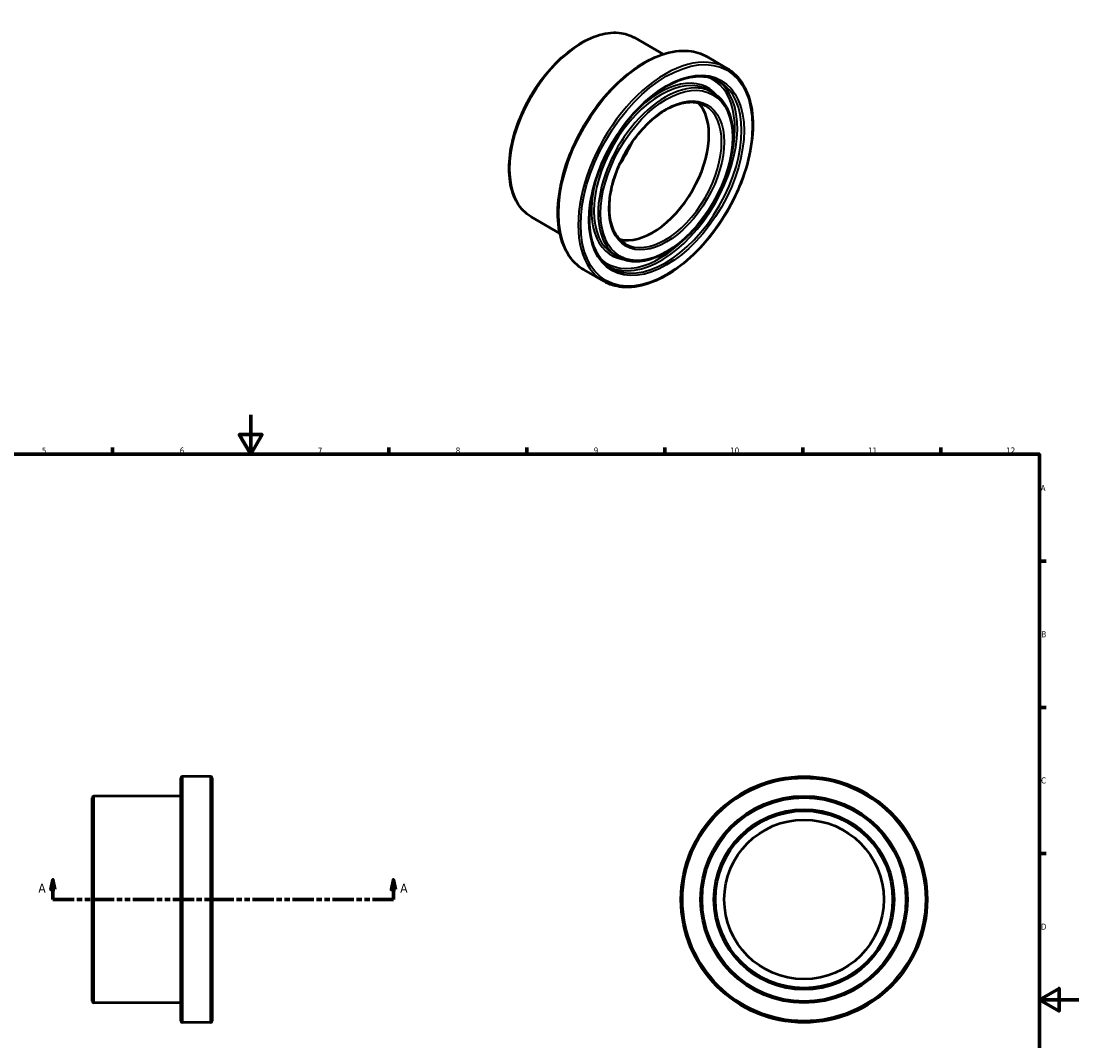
# Model space of a CAD drawing. Header units: millimetres. Extents: x -37 to 884, y -89 to 841.
# Tile 3 of 3: x 304 to 841, y 276 to 794. Entities that reach past the tile are written whole.
import ezdxf

# ---------------------------------------------------------------- set-up
doc = ezdxf.new("R2010")
doc.units = ezdxf.units.MM
doc.linetypes.add('DOUBLE_DASH_CHAIN', pattern=[1.2403, 0.6614, -0.0827, 0.1654, -0.0827, 0.1654, -0.0827])
for name, color, linetype, lineweight in [('Border (ANSI)', 7, 'Continuous', 70), ('Section Line (ANSI)', 7, 'DOUBLE_DASH_CHAIN', 70), ('Visible (ANSI)', 7, 'Continuous', 50), ('Visible Narrow (ANSI)', 7, 'Continuous', 35)]:
    doc.layers.add(name, color=color, linetype=linetype, lineweight=lineweight)
doc.styles.add('Label Text (ANSI)', font='tahoma.ttf')
doc.styles.add('Note Text (ANSI)', font='tahoma.ttf')

# ---------------------------------------------------------------- blocks, each defined once
blk = doc.blocks.new('Borders Default Border')
at = {"layer": 'Border (ANSI)'}
for p, q in [((350.42, 574), (350.42, 577.45)), ((490.58, 574), (490.58, 577.45)), ((560.67, 574), (560.67, 577.45)), ((630.75, 574), (630.75, 577.45)), ((700.83, 574), (700.83, 577.45)), ((770.92, 574), (770.92, 577.45)), ((821, 519.75), (824.45, 519.75)), ((821, 445.5), (824.45, 445.5)), ((821, 371.25), (824.45, 371.25))]:
    blk.add_line(p, q, dxfattribs=at)
at = {"layer": 'Border (ANSI)', "flags": 128}
for points in [[(420.5, 594), (420.5, 574), (414.73, 584), (426.27, 584), (420.5, 574)], [(20, 20), (20, 574), (821, 574), (821, 20), (20, 20)], [(841, 297), (821, 297), (831, 302.77), (831, 291.23), (821, 297)]]:
    blk.add_lwpolyline(points, dxfattribs=at)
at = {"layer": 'Border (ANSI)', "attachment_point": 7, "style": 'Note Text (ANSI)'}
for s, insert, char_height in [('5', (314.48, 574.34), 3.05), ('6', (384.49, 574.34), 3.05), ('7', (454.6, 574.4), 3.05), ('8', (524.63, 574.33), 3.05), ('9', (594.7, 574.34), 3.05), ('10', (663.96, 574.34), 3.048), ('11', (734.04, 574.4), 3.048), ('12', (804.13, 574.4), 3.048), ('A', (821.63, 555.35), 3.05), ('B', (821.99, 481.1), 3.05), ('C', (821.8, 406.8), 3.05), ('D', (821.81, 332.6), 3.05)]:
    blk.add_mtext(s, dxfattribs=dict(at, insert=insert, char_height=char_height))
blk = doc.blocks.new('2dTransSection0')
at = {"layer": 'Section Line (ANSI)', "linetype": 'Continuous'}
for p, q in [((320.08, 357.93), (319.08, 352.93)), ((320.08, 352.93), (320.08, 357.93)), ((321.08, 352.93), (320.08, 357.93)), ((492.98, 357.93), (491.98, 352.93)), ((492.98, 352.93), (492.98, 357.93)), ((493.98, 352.93), (492.98, 357.93)), ((319.08, 352.93), (321.08, 352.93)), ((320.08, 347.93), (320.08, 352.93)), ((491.98, 352.93), (493.98, 352.93)), ((492.98, 347.93), (492.98, 352.93)), ((320.08, 347.93), (330.76, 347.93)), ((482.3, 347.93), (492.98, 347.93))]:
    blk.add_line(p, q, dxfattribs=at)
at = {"layer": 'Section Line (ANSI)', "linetype": 'DOUBLE_DASH_CHAIN', "ltscale": 16.349199}
blk.add_line((320.08, 347.93), (492.98, 347.93), dxfattribs=at)
at = {"layer": 'Section Line (ANSI)', "linetype": 'Continuous', "flags": 128}
for points in [[(321.08, 352.93), (320.08, 357.93), (319.08, 352.93), (321.08, 352.93)], [(493.98, 352.93), (492.98, 357.93), (491.98, 352.93), (493.98, 352.93)]]:
    blk.add_lwpolyline(points, dxfattribs=at)
at = {"layer": 'Section Line (ANSI)'}
for points in [[(321.08, 352.93), (320.08, 357.93), (319.08, 352.93), (321.08, 352.93)], [(493.98, 352.93), (492.98, 357.93), (491.98, 352.93), (493.98, 352.93)]]:
    blk.add_solid(points, dxfattribs=at)
at = {"layer": 'Section Line (ANSI)', "char_height": 4.57, "attachment_point": 7, "style": 'Label Text (ANSI)'}
for insert in [(312.72, 351.43), (496.45, 351.43)]:
    blk.add_mtext('A', dxfattribs=dict(at, insert=insert))

msp = doc.modelspace()

# ---------------------------------------------------------------- linework, layer by layer
at = {"layer": 'Visible (ANSI)'}
for p, q in [((629.939, 777.198), (615.323, 785.615)), ((662.174, 770.174), (652.133, 775.957)), ((655.038, 757.782), (652.916, 759.004)), ((577.54, 686.206), (562.924, 694.623)), ((606.931, 674.244), (604.81, 675.465)), ((599.795, 661.851), (589.754, 667.634)), ((385.031, 286.327), (385.031, 409.527)), ((400.131, 410.427), (385.931, 410.427)), ((401.031, 409.527), (401.031, 286.327)), ((340.031, 296.327), (340.031, 399.527)), ((385.031, 400.427), (340.931, 400.427)), ((385.031, 295.427), (340.931, 295.427)), ((400.131, 285.427), (385.931, 285.427))]:
    msp.add_line(p, q, dxfattribs=at)
for radius in [62.5, 52.5, 45, 40.5]:
    msp.add_circle((701.464, 347.927), radius, dxfattribs=at)
for centre, start, end in [((385.931, 409.527), 90, 180), ((400.131, 409.527), 0, 90), ((340.931, 399.527), 90, 180), ((340.931, 296.327), 180, 270), ((385.931, 286.327), 180, 270), ((400.131, 286.327), 270, 0)]:
    msp.add_arc(centre, 0.9, start, end, dxfattribs=at)
msp.add_ellipse((624.55, 719.718), major_axis=(20.211, 35.097), ratio=0.5780931, start_param=3.3026329, end_param=6.122145, dxfattribs=at)
for points, knots in [([(562.924, 694.623), (560.118, 696.239), (557.754, 698.613), (554.11, 704.65), (552.853, 708.338), (551.576, 716.683), (551.579, 721.357), (552.857, 731.181), (554.134, 736.329), (557.825, 746.573), (560.237, 751.667), (565.951, 761.293), (569.251, 765.825), (576.416, 773.874), (580.279, 777.391), (588.193, 783.051), (592.242, 785.192), (600.123, 787.856), (603.956, 788.382), (610.332, 787.784), (612.979, 786.964), (615.323, 785.615)], [3.9250571, 3.9250571, 3.9250571, 3.9250571, 4.2345795, 4.2345795, 4.5511812, 4.5511812, 4.8735633, 4.8735633, 5.1963725, 5.1963725, 5.5186952, 5.5186952, 5.8408337, 5.8408337, 6.1632146, 6.1632146, 6.4860784, 6.4860784, 6.8080997, 6.8080997, 7.0666498, 7.0666498, 7.0666498, 7.0666498]), ([(589.754, 667.634), (586.413, 669.557), (583.601, 672.388), (579.277, 679.589), (577.789, 683.987), (576.29, 693.93), (576.302, 699.493), (577.84, 711.184), (579.366, 717.311), (583.771, 729.502), (586.647, 735.565), (593.456, 747.021), (597.388, 752.413), (605.919, 761.99), (610.517, 766.171), (619.928, 772.899), (624.741, 775.443), (634.099, 778.608), (638.647, 779.233), (646.211, 778.53), (649.352, 777.558), (652.133, 775.957)], [3.9250571, 3.9250571, 3.9250571, 3.9250571, 4.2361969, 4.2361969, 4.5533959, 4.5533959, 4.8754162, 4.8754162, 5.1977713, 5.1977713, 5.5197174, 5.5197174, 5.8415103, 5.8415103, 6.1635074, 6.1635074, 6.4859113, 6.4859113, 6.8076207, 6.8076207, 7.0666498, 7.0666498, 7.0666498, 7.0666498]), ([(662.174, 770.174), (665.514, 768.251), (668.327, 765.42), (672.65, 758.219), (674.139, 753.821), (675.638, 743.878), (675.625, 738.315), (674.088, 726.624), (672.561, 720.497), (668.156, 708.306), (665.281, 702.243), (658.471, 690.787), (654.539, 685.395), (646.008, 675.819), (641.411, 671.637), (631.999, 664.909), (627.187, 662.365), (617.828, 659.2), (613.281, 658.575), (605.717, 659.278), (602.576, 660.25), (599.795, 661.851)], [0.7834645, 0.7834645, 0.7834645, 0.7834645, 1.0946042, 1.0946042, 1.4118032, 1.4118032, 1.7338236, 1.7338236, 2.0561787, 2.0561787, 2.3781247, 2.3781247, 2.6999176, 2.6999176, 3.0219148, 3.0219148, 3.3443187, 3.3443187, 3.666028, 3.666028, 3.9250571, 3.9250571, 3.9250571, 3.9250571]), ([(603.637, 668.524), (600.708, 670.211), (598.26, 672.742), (594.617, 679.223), (593.398, 683.135), (592.299, 691.925), (592.4, 696.784), (593.9, 706.996), (595.299, 712.347), (599.263, 723.002), (601.829, 728.304), (607.868, 738.314), (611.341, 743.019), (618.833, 751.35), (622.851, 754.974), (631.011, 760.775), (635.151, 762.953), (643.128, 765.668), (646.96, 766.201), (653.336, 765.663), (655.989, 764.85), (658.331, 763.502)], [3.9250571, 3.9250571, 3.9250571, 3.9250571, 4.2559706, 4.2559706, 4.5783943, 4.5783943, 4.8958827, 4.8958827, 5.2132599, 5.2132599, 5.5311026, 5.5311026, 5.8491006, 5.8491006, 6.1668577, 6.1668577, 6.4841386, 6.4841386, 6.8020517, 6.8020517, 7.0666498, 7.0666498, 7.0666498, 7.0666498]), ([(655.038, 757.782), (657.614, 756.299), (659.786, 754.121), (663.137, 748.585), (664.294, 745.202), (665.476, 737.544), (665.478, 733.252), (664.311, 724.232), (663.142, 719.504), (659.757, 710.097), (657.545, 705.42), (652.302, 696.581), (649.273, 692.419), (642.695, 685.026), (639.148, 681.796), (631.879, 676.595), (628.157, 674.627), (620.912, 672.179), (617.386, 671.695), (611.521, 672.247), (609.087, 673.002), (606.931, 674.244)], [0.7834645, 0.7834645, 0.7834645, 0.7834645, 1.0920944, 1.0920944, 1.4083549, 1.4083549, 1.7309352, 1.7309352, 2.0539984, 2.0539984, 2.3765318, 2.3765318, 2.6988636, 2.6988636, 3.0214589, 3.0214589, 3.3445794, 3.3445794, 3.6667728, 3.6667728, 3.9250571, 3.9250571, 3.9250571, 3.9250571]), ([(610.773, 680.916), (608.608, 682.163), (606.801, 684.042), (604.13, 688.858), (603.243, 691.755), (602.461, 698.258), (602.547, 701.847), (603.677, 709.389), (604.719, 713.341), (607.663, 721.211), (609.565, 725.128), (614.038, 732.52), (616.608, 735.995), (622.147, 742.142), (625.114, 744.814), (631.132, 749.088), (634.181, 750.691), (640.044, 752.688), (642.855, 753.08), (647.531, 752.693), (649.478, 752.098), (651.195, 751.11)], [3.9250571, 3.9250571, 3.9250571, 3.9250571, 4.2600455, 4.2600455, 4.583107, 4.583107, 4.8996668, 4.8996668, 5.2161348, 5.2161348, 5.5332313, 5.5332313, 5.850533, 5.850533, 6.1675067, 6.1675067, 6.4838334, 6.4838334, 6.8009773, 6.8009773, 7.0666498, 7.0666498, 7.0666498, 7.0666498]), ([(613.775, 731.902), (612.773, 729.86), (611.676, 727.851), (609.886, 724.89), (609.255, 723.898), (608.604, 722.923)], [2.23984408, 2.23984408, 2.23984408, 2.23984408, 2.39082299, 2.39082299, 2.46867748, 2.46867748, 2.46867748, 2.46867748])]:
    msp.add_open_spline(points, degree=3, knots=knots, dxfattribs=at)
at = {"layer": 'Visible Narrow (ANSI)'}
for p, q in [((385.931, 409.658), (385.931, 286.197)), ((400.131, 286.197), (400.131, 409.658)), ((340.931, 399.781), (340.931, 296.074))]:
    msp.add_line(p, q, dxfattribs=at)
for radius in [61.6, 51.6, 45.9]:
    msp.add_circle((701.464, 347.927), radius, dxfattribs=at)
for centre, major_axis, start_param, end_param in [((589.123, 740.119), (-26.199, -45.496), 3.1415927, 6.2831853), ((620.943, 721.795), (-31.19, -54.161), 3.1415927, 6.2831853), ((630.984, 716.013), (31.19, 54.161), 0, 3.1415927), ((628.863, 717.235), (-24.053, -41.769), 3.1415927, 6.2831853), ((630.984, 716.013), (24.053, 41.769), 0, 3.1415927), ((628.863, 717.235), (-27.347, -47.489), 0.0389665, 3.1026261), ((630.984, 716.013), (27.347, 47.489), 3.1415927, 6.2831853), ((628.226, 717.601), (24.502, 42.549), 6.0651378, 7.4518665), ((628.226, 717.601), (26.898, 46.709), 5.0677212, 6.390121), ((630.984, 716.013), (20.211, 35.097), 3.1415927, 6.2831853), ((589.123, 740.119), (22.456, 38.996), 4.5475074, 4.8772705), ((628.226, 717.601), (-24.502, -42.549), 5.1145041, 6.5012328), ((628.226, 717.601), (-26.898, -46.709), 6.1762496, 7.4986494)]:
    msp.add_ellipse(centre, major_axis=major_axis, ratio=0.5780931, start_param=start_param, end_param=end_param, dxfattribs=at)
for major_axis in [(-30.74, -53.382), (-27.796, -48.269), (-23.604, -40.989), (-20.66, -35.877)]:
    msp.add_ellipse((631.621, 715.646), major_axis=major_axis, ratio=0.5780931, dxfattribs=at)

# ---------------------------------------------------------------- block references
msp.add_blockref('Borders Default Border', (0, 0))
at = {"layer": 'Section Line (ANSI)'}
msp.add_blockref('2dTransSection0', (0, 0), dxfattribs=at)

doc.saveas('drawing.dxf')
